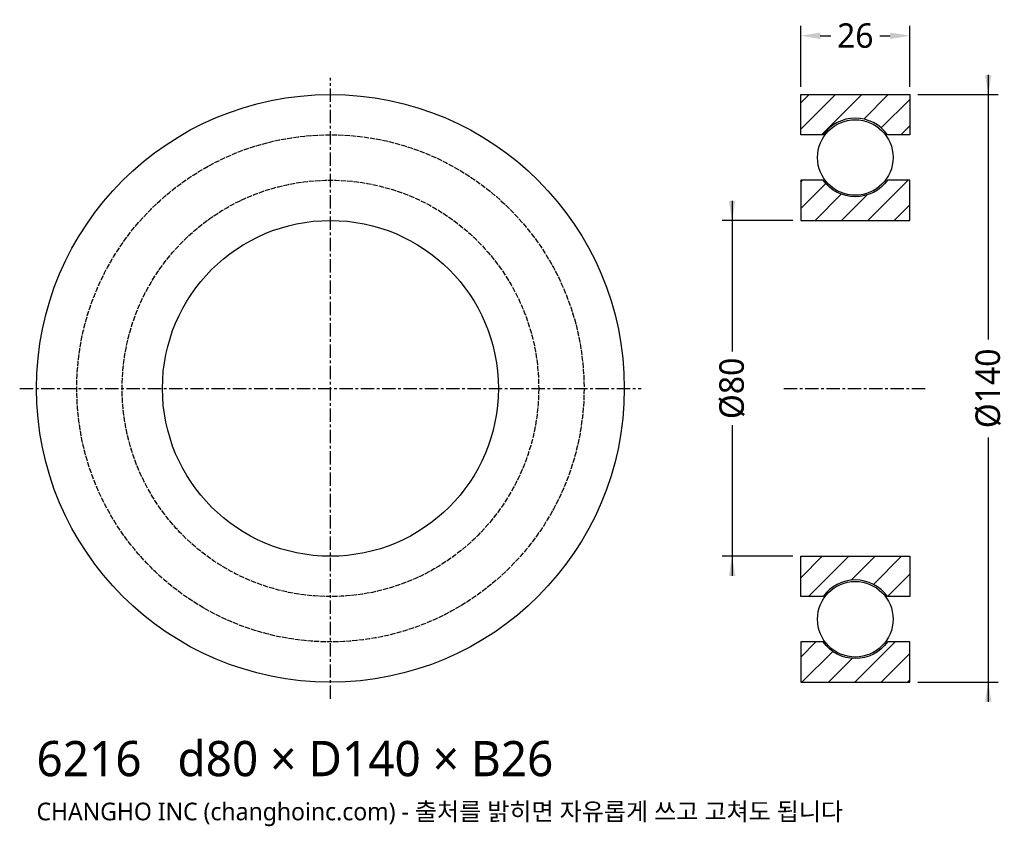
# Model space of a CAD drawing. Header units: millimetres. Extents: x -74 to 160, y -104 to 88.
import ezdxf

# ---------------------------------------------------------------- set-up
doc = ezdxf.new("R2010")
doc.units = ezdxf.units.MM
doc.linetypes.add('CENTER', pattern=[5.08, 3.175, -0.635, 0.635, -0.635])
doc.linetypes.add('DASHED', pattern=[1.524, 1.27, -0.254])
for name, color, linetype in [('문자', 7, 'CONTINUOUS'), ('숨은선', 3, 'DASHED'), ('외형선', 7, 'CONTINUOUS'), ('중심선', 1, 'CENTER'), ('치수', 4, 'CONTINUOUS'), ('해칭', 8, 'CONTINUOUS')]:
    doc.layers.add(name, color=color, linetype=linetype)
doc.styles.add('CH_KOR', font='malgun.ttf')
doc.dimstyles.new('CH_DIM', dxfattribs={"dimtxt": 2.5, "dimasz": 2, "dimexe": 1, "dimexo": 0.8, "dimgap": 0.8, "dimtad": 1, "dimdec": 0, "dimtxsty": 'CH_KOR', "dimcen": 2.5, "dimclrd": 4, "dimclre": 4, "dimclrt": 4, "dimazin": 3, "dimtfac": 1, "dimtmove": 0, "dimatfit": 3})

# ---------------------------------------------------------------- blocks, each defined once
blk = doc.blocks.new('_CLOSEDFILLED')
at = {"color": 0, "linetype": 'BYBLOCK'}
blk.add_solid([(-1, 0.164), (0, 0), (-1, -0.164)], dxfattribs=at)
blk = doc.blocks.new('*D1')
at = {"color": 4}
for p, q in [((156.67, 74.67), (156.67, 11.67)), ((139.87, 70), (159, 70)), ((156.67, -11.67), (156.67, -74.67)), ((139.87, -70), (159, -70))]:
    blk.add_line(p, q, dxfattribs=at)
at = {"layer": 'Defpoints'}
for p in [(138, 70), (156.67, 70), (138, -70)]:
    blk.add_point(p, dxfattribs=at)
at = {"layer": '치수', "color": 4, "xscale": 4.666666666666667, "yscale": 4.666666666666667}
for p, rotation in [((156.67, 70), 270), ((156.67, -70), 90)]:
    blk.add_blockref('_CLOSEDFILLED', p, dxfattribs=dict(at, rotation=rotation))
at = {"layer": '치수', "color": 4, "insert": (156.67, 0), "char_height": 5.833, "attachment_point": 5, "rotation": 90, "style": 'CH_KOR'}
blk.add_mtext('Ø140', dxfattribs=at)
blk = doc.blocks.new('*D2')
at = {"color": 4}
for p, q in [((95.67, 44.67), (95.67, 8.75)), ((110.13, 40), (93.33, 40)), ((95.67, -8.75), (95.67, -44.67)), ((110.13, -40), (93.33, -40))]:
    blk.add_line(p, q, dxfattribs=at)
at = {"layer": 'Defpoints'}
for p in [(95.67, 40), (112, 40), (112, -40)]:
    blk.add_point(p, dxfattribs=at)
at = {"layer": '치수', "color": 4, "xscale": 4.666666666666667, "yscale": 4.666666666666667}
for p, rotation in [((95.67, 40), 270), ((95.67, -40), 90)]:
    blk.add_blockref('_CLOSEDFILLED', p, dxfattribs=dict(at, rotation=rotation))
at = {"layer": '치수', "color": 4, "insert": (95.67, 0), "char_height": 5.833, "attachment_point": 5, "rotation": 90, "style": 'CH_KOR'}
blk.add_mtext('Ø80', dxfattribs=at)
blk = doc.blocks.new('*D3')
at = {"color": 4}
for p, q in [((112, 71.87), (112, 86.33)), ((138, 71.87), (138, 86.33)), ((116.67, 84), (119.17, 84)), ((130.83, 84), (133.33, 84))]:
    blk.add_line(p, q, dxfattribs=at)
at = {"layer": 'Defpoints'}
for p in [(112, 84), (112, 70), (138, 70)]:
    blk.add_point(p, dxfattribs=at)
at = {"layer": '치수', "color": 4, "xscale": 4.666666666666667, "yscale": 4.666666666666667, "rotation": 180}
blk.add_blockref('_CLOSEDFILLED', (112, 84), dxfattribs=at)
at = {"layer": '치수', "color": 4, "xscale": 4.666666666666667, "yscale": 4.666666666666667}
blk.add_blockref('_CLOSEDFILLED', (138, 84), dxfattribs=at)
at = {"layer": '치수', "color": 4, "insert": (125, 84), "char_height": 5.833, "attachment_point": 5, "style": 'CH_KOR'}
blk.add_mtext('26', dxfattribs=at)

msp = doc.modelspace()

# ---------------------------------------------------------------- hatches: boundary and pattern name
at = {"layer": '해칭'}
h = msp.add_hatch(dxfattribs=at)
h.set_pattern_fill('ANSI31', scale=1.4)
h.paths.add_polyline_path([(112, 70), (138, 70), (138, 60.4), (132.65, 60.4, 0.51797), (117.35, 60.4), (112, 60.4)])
h = msp.add_hatch(dxfattribs=at)
h.set_pattern_fill('ANSI31', scale=1.4)
h.paths.add_polyline_path([(112, 40), (138, 40), (138, 49.6), (132.65, 49.6, -0.51797), (117.35, 49.6), (112, 49.6)])
h = msp.add_hatch(dxfattribs=at)
h.set_pattern_fill('ANSI31', scale=1.4)
h.paths.add_polyline_path([(112, -40), (138, -40), (138, -49.6), (132.65, -49.6, 0.51797), (117.35, -49.6), (112, -49.6)])
h = msp.add_hatch(dxfattribs=at)
h.set_pattern_fill('ANSI31', scale=1.4)
h.paths.add_polyline_path([(112, -70), (138, -70), (138, -60.4), (132.65, -60.4, -0.51797), (117.35, -60.4), (112, -60.4)])

# ---------------------------------------------------------------- linework, layer by layer
at = {"layer": '숨은선'}
for radius in [60.4, 49.6]:
    msp.add_circle((0, 0), radius, dxfattribs=at)
at = {"layer": '외형선'}
for points in [[(112, 70), (138, 70), (138, 60.4), (132.65, 60.4, 0.51797), (117.35, 60.4), (112, 60.4)], [(112, 40), (138, 40), (138, 49.6), (132.65, 49.6, -0.51797), (117.35, 49.6), (112, 49.6)], [(112, -40), (138, -40), (138, -49.6), (132.65, -49.6, 0.51797), (117.35, -49.6), (112, -49.6)], [(112, -70), (138, -70), (138, -60.4), (132.65, -60.4, -0.51797), (117.35, -60.4), (112, -60.4)]]:
    msp.add_lwpolyline(points, format="xyb", close=True, dxfattribs=at)
for centre, radius in [((0, 0), 70), ((125, 55), 9), ((0, 0), 40), ((125, -55), 9)]:
    msp.add_circle(centre, radius, dxfattribs=at)
at = {"layer": '중심선'}
for p, q in [((0, -74), (0, 74)), ((-74, 0), (74, 0)), ((108, 0), (142, 0))]:
    msp.add_line(p, q, dxfattribs=at)

# ---------------------------------------------------------------- texts
at = {"layer": '문자', "style": 'CH_KOR'}
for s, height, p in [('6216   d80 × D140 × B26', 8.4, (-70, -92.4)), ('CHANGHO INC (changhoinc.com) - 출처를 밝히면 자유롭게 쓰고 고쳐도 됩니다', 4.2, (-70, -102.9))]:
    msp.add_text(s, height=height, dxfattribs=at).set_placement(p)

# ---------------------------------------------------------------- dimensions: what is measured, and where the dimension line sits
at = {"layer": '치수'}
dim = msp.add_linear_dim(base=(112, 84), p1=(112, 70), p2=(138, 70), dimstyle='CH_DIM', override={"dimscale": 2.333333}, dxfattribs=at)
dim.commit()
dim.dimension.update_dxf_attribs({"geometry": '*D3', "text_midpoint": (125, 84)})
for base, p1, p2, text, picture, middle in [((156.67, 70), (138, 70), (138, -70), 'Ø140', '*D1', (156.67, 0)), ((95.67, 40), (112, 40), (112, -40), 'Ø80', '*D2', (95.67, 0))]:
    dim = msp.add_linear_dim(base=base, p1=p1, p2=p2, angle=90, text=text, dimstyle='CH_DIM', override={"dimscale": 2.333333}, dxfattribs=at)
    dim.commit()
    dim.dimension.update_dxf_attribs({"geometry": picture, "text_midpoint": middle})

doc.saveas('drawing.dxf')
